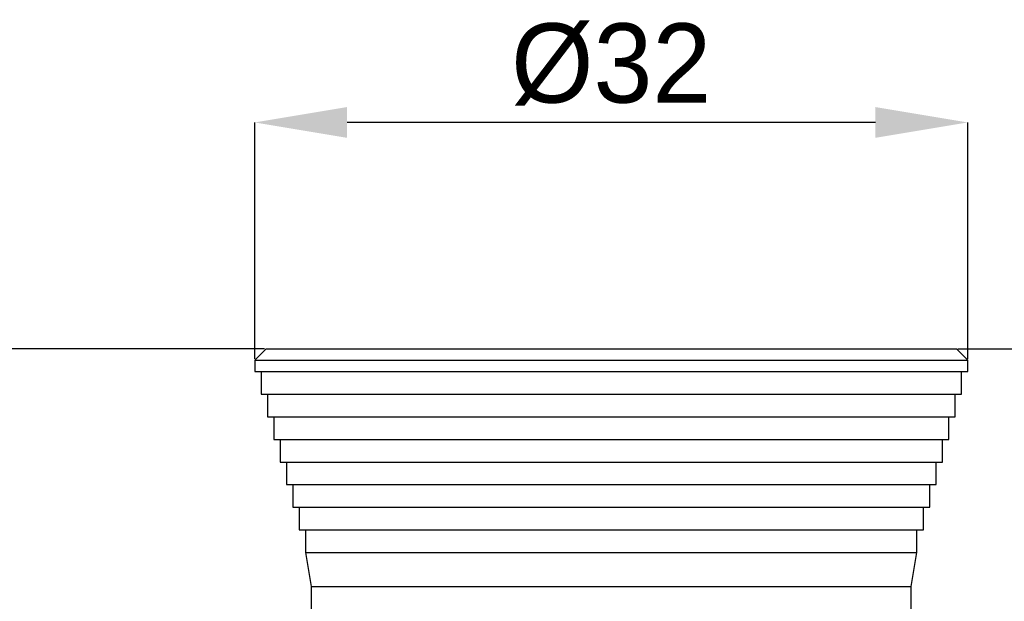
# Model space of a CAD drawing. Header units: millimetres. Extents: x 2282 to 2558, y 1608 to 1800.
# Tile 7 of 14: x 2329 to 2372, y 1674 to 1699. Entities that reach past the tile are written whole.
import ezdxf

# ---------------------------------------------------------------- set-up
doc = ezdxf.new("R2010")
doc.units = ezdxf.units.MM
doc.layers.add('1轮廓实线层', color=7, linetype='Continuous')
doc.layers.add('2细线层', color=3, linetype='Continuous')
doc.styles.add('SLDTEXTSTYLE1', font='txt')
doc.dimstyles.new('SLDDIMSTYLE2', dxfattribs={"dimtxt": 3.5, "dimasz": 4.08, "dimexe": 0, "dimexo": 0.0625, "dimgap": 0.875, "dimtad": 2, "dimdec": 0, "dimrnd": 1e-09, "dimzin": 4, "dimdsep": 46, "dimtxsty": 'SLDTEXTSTYLE1', "dimsah": 1, "dimcen": 0.09, "dimadec": 0, "dimazin": 1, "dimtfac": 1, "dimtofl": 0, "dimtmove": 0, "dimatfit": 3, "dimfxl": 1, "dimfrac": 2, "dimtolj": 1, "dimtzin": 12, "dimarcsym": 0})
doc.dimstyles.new('SLDDIMSTYLE3', dxfattribs={"dimtxt": 3.5, "dimasz": 4.08, "dimexe": 0, "dimexo": 0.0625, "dimgap": 0.875, "dimtad": 2, "dimdec": 0, "dimrnd": 1e-09, "dimzin": 4, "dimdsep": 46, "dimtxsty": 'SLDTEXTSTYLE1', "dimsah": 1, "dimcen": 0.09, "dimadec": 0, "dimazin": 1, "dimtfac": 1, "dimtmove": 0, "dimatfit": 0, "dimfxl": 1, "dimfrac": 2, "dimtolj": 1, "dimtzin": 12, "dimarcsym": 0})

# ---------------------------------------------------------------- blocks, each defined once
blk = doc.blocks.new('*D11')
at = {"layer": '2细线层', "color": 0, "lineweight": -2, "transparency": 16777216}
for p, q in [((2339.37, 1684.653), (2315.604, 1684.653)), ((2315.604, 1680.573), (2315.604, 1650.533)), ((2350.801, 1646.453), (2315.604, 1646.453))]:
    blk.add_line(p, q, dxfattribs=at)
at = {"layer": '2细线层', "color": 0, "transparency": 16777216}
for points in [[(2314.924, 1680.573), (2316.284, 1680.573), (2315.604, 1684.653)], [(2314.924, 1650.533), (2316.284, 1650.533), (2315.604, 1646.453)]]:
    blk.add_solid(points, dxfattribs=at)
at = {"layer": 'Defpoints', "color": 0, "transparency": 16777216}
for p in [(2339.432, 1684.653), (2315.604, 1646.453), (2350.863, 1646.453)]:
    blk.add_point(p, dxfattribs=at)
at = {"layer": '2细线层', "color": 0, "transparency": 16777216, "insert": (2311.229, 1665.553), "char_height": 3.5, "attachment_point": 2, "rotation": 90, "style": 'SLDTEXTSTYLE1'}
blk.add_mtext('\\A1;38', dxfattribs=at)
blk = doc.blocks.new('*D13')
at = {"layer": '2细线层', "color": 0, "lineweight": -2, "transparency": 16777216}
for p, q in [((2338.932, 1684.216), (2338.932, 1694.653)), ((2366.352, 1694.653), (2343.012, 1694.653)), ((2370.432, 1684.216), (2370.432, 1694.653))]:
    blk.add_line(p, q, dxfattribs=at)
at = {"layer": '2细线层', "color": 0, "transparency": 16777216}
for points in [[(2343.012, 1695.333), (2343.012, 1693.973), (2338.932, 1694.653)], [(2366.352, 1695.333), (2366.352, 1693.973), (2370.432, 1694.653)]]:
    blk.add_solid(points, dxfattribs=at)
at = {"layer": 'Defpoints', "color": 0, "transparency": 16777216}
for p in [(2338.932, 1694.653), (2338.932, 1684.153), (2370.432, 1684.153)]:
    blk.add_point(p, dxfattribs=at)
at = {"layer": '2细线层', "color": 0, "transparency": 16777216, "insert": (2354.682, 1699.028), "char_height": 3.5, "attachment_point": 2, "style": 'SLDTEXTSTYLE1'}
blk.add_mtext('\\A1;%%c32', dxfattribs=at)
blk = doc.blocks.new('*D14')
at = {"layer": '2细线层', "color": 0, "lineweight": -2, "transparency": 16777216}
for p, q in [((2369.995, 1684.653), (2397.59, 1684.653)), ((2397.59, 1680.573), (2397.59, 1676.233)), ((2367.995, 1672.153), (2397.59, 1672.153))]:
    blk.add_line(p, q, dxfattribs=at)
at = {"layer": '2细线层', "color": 0, "transparency": 16777216}
for points in [[(2396.91, 1680.573), (2398.27, 1680.573), (2397.59, 1684.653)], [(2396.91, 1676.233), (2398.27, 1676.233), (2397.59, 1672.153)]]:
    blk.add_solid(points, dxfattribs=at)
at = {"layer": 'Defpoints', "color": 0, "transparency": 16777216}
for p in [(2369.932, 1684.653), (2367.932, 1672.153), (2397.59, 1672.153)]:
    blk.add_point(p, dxfattribs=at)
at = {"layer": '2细线层', "color": 0, "transparency": 16777216, "insert": (2398.465, 1678.403), "char_height": 3.5, "attachment_point": 2, "rotation": 90, "style": 'SLDTEXTSTYLE1'}
blk.add_mtext('\\A1;13', dxfattribs=at)

msp = doc.modelspace()

# ---------------------------------------------------------------- linework, layer by layer
at = {"layer": '1轮廓实线层', "linetype": 'Continuous', "lineweight": 25}
for p, q in [((2339.432, 1684.653), (2338.932, 1684.153)), ((2339.432, 1684.653), (2354.682, 1684.653)), ((2354.682, 1684.653), (2369.932, 1684.653)), ((2370.432, 1684.153), (2369.932, 1684.653)), ((2338.932, 1684.153), (2338.932, 1683.653)), ((2338.932, 1684.153), (2370.432, 1684.153)), ((2370.432, 1683.653), (2370.432, 1684.153)), ((2338.932, 1683.653), (2354.682, 1683.653)), ((2339.212, 1683.653), (2339.212, 1682.653)), ((2354.682, 1683.653), (2370.432, 1683.653)), ((2370.152, 1682.653), (2370.152, 1683.653)), ((2339.212, 1682.653), (2354.682, 1682.653)), ((2339.492, 1682.653), (2339.492, 1681.653)), ((2354.682, 1682.653), (2370.152, 1682.653)), ((2369.872, 1681.653), (2369.872, 1682.653)), ((2339.492, 1681.653), (2354.682, 1681.653)), ((2339.772, 1681.653), (2339.772, 1680.653)), ((2354.682, 1681.653), (2369.872, 1681.653)), ((2369.592, 1680.653), (2369.592, 1681.653)), ((2339.772, 1680.653), (2354.682, 1680.653)), ((2340.052, 1680.653), (2340.052, 1679.653)), ((2354.682, 1680.653), (2369.592, 1680.653)), ((2369.312, 1679.653), (2369.312, 1680.653)), ((2340.052, 1679.653), (2354.682, 1679.653)), ((2340.332, 1679.653), (2340.332, 1678.653)), ((2354.682, 1679.653), (2369.312, 1679.653)), ((2369.032, 1678.653), (2369.032, 1679.653)), ((2340.332, 1678.653), (2354.682, 1678.653)), ((2340.612, 1678.653), (2340.612, 1677.653)), ((2354.682, 1678.653), (2369.032, 1678.653)), ((2368.752, 1677.653), (2368.752, 1678.653)), ((2340.612, 1677.653), (2354.682, 1677.653)), ((2340.892, 1677.653), (2340.892, 1676.653)), ((2354.682, 1677.653), (2368.752, 1677.653)), ((2368.472, 1676.653), (2368.472, 1677.653)), ((2340.892, 1676.653), (2354.682, 1676.653)), ((2341.172, 1676.653), (2341.172, 1675.653)), ((2354.682, 1676.653), (2368.472, 1676.653)), ((2368.192, 1675.653), (2368.192, 1676.653)), ((2341.172, 1675.653), (2341.432, 1674.153)), ((2341.172, 1675.653), (2368.192, 1675.653)), ((2367.932, 1674.153), (2368.192, 1675.653)), ((2341.432, 1674.153), (2341.432, 1672.153)), ((2341.432, 1674.153), (2367.932, 1674.153)), ((2367.932, 1672.153), (2367.932, 1674.153))]:
    msp.add_line(p, q, dxfattribs=at)

# ---------------------------------------------------------------- dimensions: what is measured, and where the dimension line sits
at = {"layer": '2细线层'}
dim = msp.add_linear_dim(base=(2338.932158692, 1694.653436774), p1=(2370.432158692, 1684.153435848), p2=(2338.932158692, 1684.153435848), text='%%c<>', dimstyle='SLDDIMSTYLE2', dxfattribs=at)
dim.commit()
dim.dimension.update_dxf_attribs({"geometry": '*D13', "text_midpoint": (2354.682158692, 1694.653436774), "dimtype": 160})
for base, p1, p2, dimstyle, picture, middle in [((2315.604, 1646.453), (2339.432, 1684.653), (2350.863, 1646.453), 'SLDDIMSTYLE2', '*D11', (2315.604, 1665.553)), ((2397.58976, 1672.153436), (2369.93216, 1684.653437), (2367.932159, 1672.153436), 'SLDDIMSTYLE3', '*D14', (2397.58976, 1678.403436))]:
    dim = msp.add_linear_dim(base=base, p1=p1, p2=p2, angle=90, dimstyle=dimstyle, dxfattribs=at)
    dim.commit()
    dim.dimension.update_dxf_attribs({"geometry": picture, "text_midpoint": middle, "dimtype": 160})

doc.saveas('drawing.dxf')
